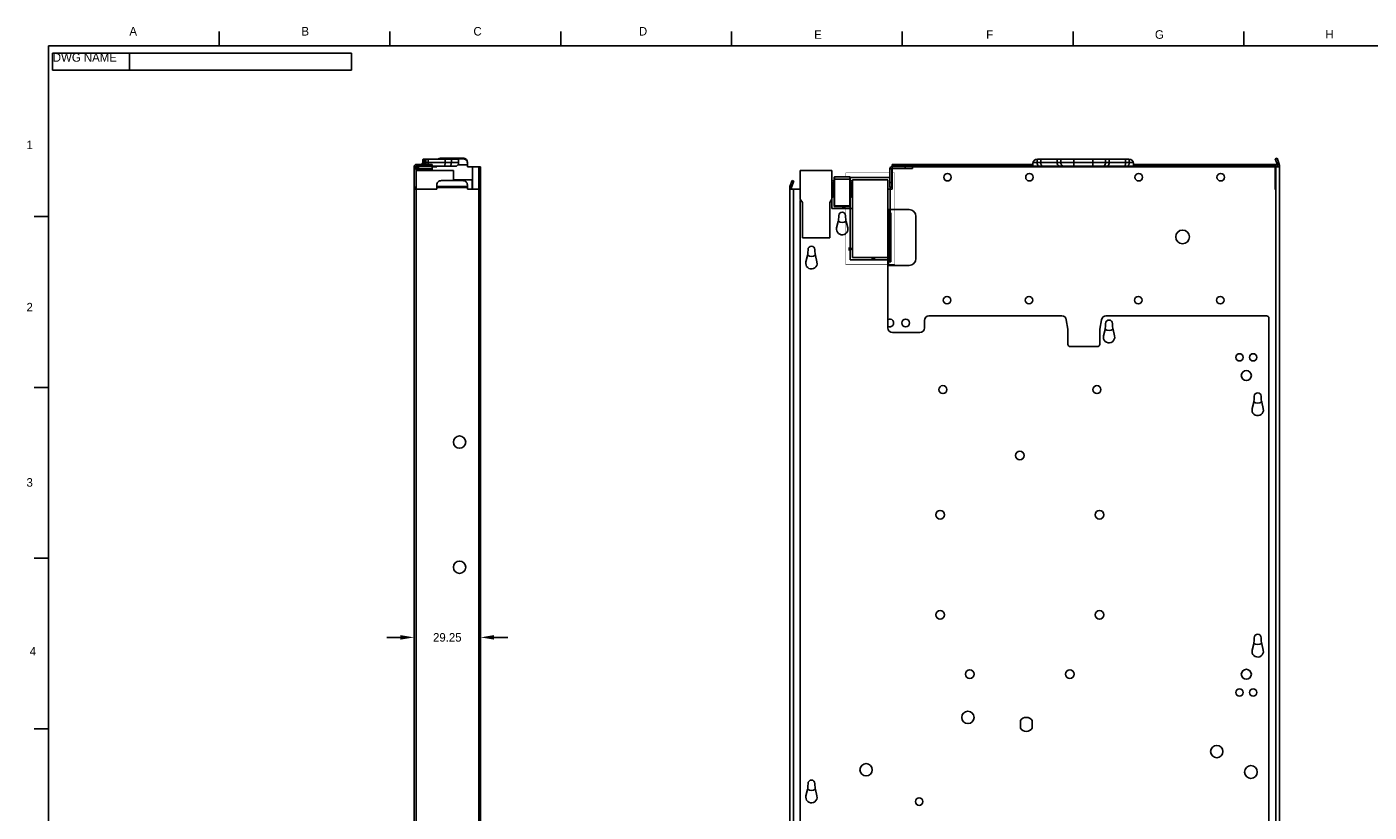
# Model space of a CAD drawing. Header units: millimetres. Extents: x 27 to 822, y 22 to 571.
# Tile 3 of 4: x 27 to 499, y 295 to 571. Entities that reach past the tile are written whole.
import ezdxf

# ---------------------------------------------------------------- set-up
doc = ezdxf.new("R2010")
doc.units = ezdxf.units.MM
doc.header["$LTSCALE"] = 46.255
doc.header["$PDMODE"] = 3
doc.header["$PDSIZE"] = 0.3125
doc.layers.get('0').update_dxf_attribs({"linetype": 'CONTINUOUS'})
doc.layers.get('Defpoints').update_dxf_attribs({"linetype": 'CONTINUOUS'})
for name, color, linetype in [('DFAC36MR000_DXF_CONTINUOUS_LINE', 7, 'CONTINUOUS'), ('DFHS03FR014_DXF_CONTINUOUS_LINE', 7, 'CONTINUOUS'), ('OES-SLED-ASSY-NOKIA-RDXF_FORMAT', 7, 'CONTINUOUS'), ('S9N-10123543DXF_CONTINUOUS_LINE', 7, 'CONTINUOUS'), ('S9N-MB-REF_DXF_CONTINUOUS_LINE', 7, 'CONTINUOUS'), ('S9N-MB-TRAY-BASE-1DXF_DIMENSION', 7, 'CONTINUOUS'), ('S9N-MB-TRAY-DXF_CONTINUOUS_LINE', 7, 'CONTINUOUS')]:
    doc.layers.add(name, color=color, linetype=linetype)
doc.styles.add('TEXTSTYLE_2', font='txt')
doc.dimstyles.new('DIMSTYLE_1', dxfattribs={"dimtxt": 3, "dimasz": 4.76, "dimexe": 2, "dimexo": 1, "dimgap": 3, "dimtad": 0, "dimtih": 1, "dimtoh": 1, "dimlfac": 1.25, "dimdsep": 46, "dimtxsty": 'Standard', "dimblk": '_FILLED', "dimblk1": '_FILLED', "dimblk2": '_FILLED', "dimcen": 0.09, "dimadec": 0, "dimazin": 0, "dimtp": 0.01, "dimtm": 0.01, "dimtfac": 1, "dimtofl": 0, "dimtmove": 0, "dimatfit": 3, "dimldrblk": '_FILLED', "dimfxl": 1, "dimtolj": 1, "dimarcsym": 0})

# ---------------------------------------------------------------- blocks, each defined once
blk = doc.blocks.new('_FILLED')
at = {"color": 0, "linetype": 'ByBlock'}
blk.add_solid([(0, 0), (-1, 0.167), (-1, -0.167)], dxfattribs=at)
blk = doc.blocks.new('*D7')
at = {"layer": 'Defpoints', "color": 0}
for p in [(163.44, 513.57), (186.84, 513.57), (186.84, 356.16)]:
    blk.add_point(p, dxfattribs=at)
at = {"layer": 'S9N-MB-TRAY-BASE-1DXF_DIMENSION', "color": 0, "linetype": 'Continuous', "lineweight": -2}
for p, q in [((163.44, 512.57), (163.44, 354.16)), ((186.84, 512.57), (186.84, 354.16)), ((158.68, 356.16), (153.92, 356.16)), ((191.6, 356.16), (196.36, 356.16))]:
    blk.add_line(p, q, dxfattribs=at)
at = {"layer": 'S9N-MB-TRAY-BASE-1DXF_DIMENSION', "color": 0, "lineweight": -2, "xscale": 4.76, "yscale": 4.76, "zscale": 4.76}
blk.add_blockref('_FILLED', (163.44, 356.16), dxfattribs=at)
at = {"layer": 'S9N-MB-TRAY-BASE-1DXF_DIMENSION', "color": 0, "lineweight": -2, "xscale": 4.76, "yscale": 4.76, "zscale": 4.76, "rotation": 180}
blk.add_blockref('_FILLED', (186.84, 356.16), dxfattribs=at)
at = {"layer": 'S9N-MB-TRAY-BASE-1DXF_DIMENSION', "color": 0, "insert": (175.14, 357.66), "char_height": 3, "attachment_point": 2}
blk.add_mtext('\\A1;29.25', dxfattribs=at)
blk = doc.blocks.new('*T14')
at = {"color": 0, "linetype": 'Continuous', "lineweight": -2}
for p, q in [((0, 0), (105, 0)), ((0, 0), (0, -6)), ((27, 0), (27, -6)), ((105, 0), (105, -6)), ((0, -6), (105, -6))]:
    blk.add_line(p, q, dxfattribs=at)
at = {"color": 0, "linetype": 'Continuous', "insert": (0.06, -0.06), "char_height": 3, "width": 26.88, "attachment_point": 1}
blk.add_mtext('DWG NAME', dxfattribs=at)

msp = doc.modelspace()

# ---------------------------------------------------------------- linework, layer by layer
at = {"layer": 'DFAC36MR000_DXF_CONTINUOUS_LINE', "color": 0, "linetype": 'Continuous'}
for p, q in [((183.924, 516.9317), (177.324, 516.9317)), ((183.924, 513.5717), (183.924, 516.9317)), ((330.6716, 517.7317), (316.6716, 517.7317)), ((317.4716, 489.6117), (317.4716, 516.9317)), ((317.4716, 516.9317), (329.9516, 516.9317)), ((329.9516, 516.9317), (329.9516, 489.6117)), ((330.7516, 488.8117), (330.7516, 514.3717)), ((316.6716, 507.5717), (316.6716, 488.8117)), ((316.3602, 492.1066), (316.3602, 493.1167)), ((316.3602, 493.1167), (317.3703, 492.6117)), ((317.3703, 492.6117), (316.3602, 492.1066)), ((316.6716, 488.8117), (330.7516, 488.8117)), ((329.9516, 489.6117), (317.4716, 489.6117)), ((324.409, 489.3157), (324.4018, 489.2791)), ((324.4018, 489.2791), (324.4018, 489.2132)), ((324.4018, 489.2132), (324.409, 489.1766)), ((324.4162, 489.3376), (324.409, 489.3157)), ((324.409, 489.1766), (324.4162, 489.1546)), ((324.4305, 489.3669), (324.4162, 489.3376)), ((324.4162, 489.1546), (324.4305, 489.1254)), ((324.452, 489.3888), (324.4305, 489.3669)), ((324.4305, 489.1254), (324.452, 489.1034)), ((324.4448, 489.3157), (324.4377, 489.2717)), ((324.4377, 489.2717), (324.4377, 489.2205)), ((324.4377, 489.2205), (324.4448, 489.1766)), ((324.4735, 489.3596), (324.4448, 489.3157)), ((324.4448, 489.1766), (324.4735, 489.1327)), ((324.4878, 489.4108), (324.452, 489.3888)), ((324.452, 489.1034), (324.4878, 489.0814)), ((324.495, 489.3742), (324.4735, 489.3596)), ((324.4735, 489.1327), (324.495, 489.118)), ((324.5308, 489.4181), (324.4878, 489.4108)), ((324.4878, 489.0814), (324.5308, 489.0741)), ((324.5308, 489.3815), (324.495, 489.3742)), ((324.495, 489.118), (324.5308, 489.1107)), ((324.5738, 489.4108), (324.5308, 489.4181)), ((324.5667, 489.3742), (324.5308, 489.3815)), ((324.5308, 489.1107), (324.5667, 489.118)), ((324.5308, 489.0741), (324.5738, 489.0814)), ((324.5882, 489.3596), (324.5667, 489.3742)), ((324.5667, 489.118), (324.5882, 489.1327)), ((324.6097, 489.3888), (324.5738, 489.4108)), ((324.5738, 489.0814), (324.6097, 489.1034)), ((324.6168, 489.3157), (324.5882, 489.3596)), ((324.5882, 489.1327), (324.6168, 489.1766)), ((324.6312, 489.3669), (324.6097, 489.3888)), ((324.6097, 489.1034), (324.6312, 489.1254)), ((324.624, 489.2717), (324.6168, 489.3157)), ((324.6168, 489.1766), (324.624, 489.2205)), ((324.624, 489.2205), (324.624, 489.2717)), ((324.6455, 489.3376), (324.6312, 489.3669)), ((324.6312, 489.1254), (324.6455, 489.1546)), ((324.6527, 489.3157), (324.6455, 489.3376)), ((324.6455, 489.1546), (324.6527, 489.1766)), ((324.6598, 489.2791), (324.6527, 489.3157)), ((324.6527, 489.1766), (324.6598, 489.2132)), ((324.6598, 489.2132), (324.6598, 489.2791)), ((324.7172, 489.2717), (324.7172, 489.301)), ((324.7172, 489.301), (324.8318, 489.301)), ((324.8318, 489.2717), (324.7172, 489.2717)), ((324.7172, 489.1839), (324.7172, 489.2132)), ((324.7172, 489.2132), (324.8318, 489.2132)), ((324.8318, 489.1839), (324.7172, 489.1839)), ((324.8318, 489.301), (324.8318, 489.2717)), ((324.8318, 489.2132), (324.8318, 489.1839)), ((324.8892, 489.0741), (324.8892, 489.4181)), ((324.8892, 489.4181), (324.9322, 489.4181)), ((324.9322, 489.0741), (324.8892, 489.0741)), ((324.9322, 489.4181), (324.9322, 489.2571)), ((324.9322, 489.2571), (325.1328, 489.2571)), ((324.9322, 489.2132), (324.9322, 489.0741)), ((325.1328, 489.2132), (324.9322, 489.2132)), ((325.1328, 489.2571), (325.1328, 489.4181)), ((325.1328, 489.4181), (325.1758, 489.4181)), ((325.1328, 489.0741), (325.1328, 489.2132)), ((325.1758, 489.0741), (325.1328, 489.0741)), ((325.1758, 489.4181), (325.1758, 489.0741))]:
    msp.add_line(p, q, dxfattribs=at)
at = {"layer": 'DFAC36MR000_DXF_CONTINUOUS_LINE', "color": 0, "linetype": 'Continuous', "const_width": 0.1282}
for points in [[(315.0716, 517.9717), (315.0716, 519.3317)], [(315.0716, 519.3317), (330.6716, 519.3317)], [(331.3116, 519.3317), (332.3516, 519.3317)], [(332.3516, 519.3317), (332.3516, 487.2117)], [(315.0716, 487.2117), (315.0716, 507.5717)], [(332.3516, 487.2117), (315.0716, 487.2117)]]:
    msp.add_lwpolyline(points, dxfattribs=at)
at = {"layer": 'DFHS03FR014_DXF_CONTINUOUS_LINE', "color": 0, "linetype": 'Continuous'}
for p, q in [((310.2716, 516.4917), (311.0716, 516.4917)), ((311.0716, 517.8117), (311.0716, 507.5717)), ((311.2316, 507.7317), (311.2316, 517.9717)), ((311.2316, 517.9717), (316.5116, 517.9717)), ((311.2316, 517.1717), (316.5116, 517.1717)), ((316.5116, 507.7317), (316.5116, 517.9717)), ((316.6716, 507.5717), (316.6716, 517.8117)), ((316.6716, 516.4917), (317.4716, 516.4917)), ((310.2716, 506.7717), (310.2716, 510.1317)), ((317.4716, 506.7717), (310.2716, 506.7717)), ((311.2316, 507.7317), (311.0716, 507.5717)), ((316.6716, 507.5717), (311.0716, 507.5717)), ((316.5116, 507.7317), (311.2316, 507.7317)), ((314.0798, 507.2405), (314.0735, 507.2082)), ((314.0735, 507.2082), (314.0735, 507.15)), ((314.0735, 507.15), (314.0798, 507.1176)), ((314.0862, 507.2599), (314.0798, 507.2405)), ((314.0798, 507.1176), (314.0862, 507.0982)), ((314.0988, 507.2858), (314.0862, 507.2599)), ((314.0862, 507.0982), (314.0988, 507.0724)), ((314.1178, 507.3052), (314.0988, 507.2858)), ((314.0988, 507.0724), (314.1178, 507.0529)), ((314.1115, 507.2405), (314.1052, 507.2017)), ((314.1052, 507.2017), (314.1052, 507.1564)), ((314.1052, 507.1564), (314.1115, 507.1176)), ((314.1368, 507.2793), (314.1115, 507.2405)), ((314.1115, 507.1176), (314.1368, 507.0788)), ((314.1495, 507.3246), (314.1178, 507.3052)), ((314.1178, 507.0529), (314.1495, 507.0335)), ((314.1558, 507.2923), (314.1368, 507.2793)), ((314.1368, 507.0788), (314.1558, 507.0659)), ((314.1875, 507.3311), (314.1495, 507.3246)), ((314.1495, 507.0335), (314.1875, 507.0271)), ((314.1875, 507.2987), (314.1558, 507.2923)), ((314.1558, 507.0659), (314.1875, 507.0594)), ((314.2255, 507.3246), (314.1875, 507.3311)), ((314.2192, 507.2923), (314.1875, 507.2987)), ((314.1875, 507.0594), (314.2192, 507.0659)), ((314.1875, 507.0271), (314.2255, 507.0335)), ((314.2382, 507.2793), (314.2192, 507.2923)), ((314.2192, 507.0659), (314.2382, 507.0788)), ((314.2572, 507.3052), (314.2255, 507.3246)), ((314.2255, 507.0335), (314.2572, 507.0529)), ((314.2635, 507.2405), (314.2382, 507.2793)), ((314.2382, 507.0788), (314.2635, 507.1176)), ((314.2762, 507.2858), (314.2572, 507.3052)), ((314.2572, 507.0529), (314.2762, 507.0724)), ((314.2698, 507.2017), (314.2635, 507.2405)), ((314.2635, 507.1176), (314.2698, 507.1564)), ((314.2698, 507.1564), (314.2698, 507.2017)), ((314.2888, 507.2599), (314.2762, 507.2858)), ((314.2762, 507.0724), (314.2888, 507.0982)), ((314.2952, 507.2405), (314.2888, 507.2599)), ((314.2888, 507.0982), (314.2952, 507.1176)), ((314.3015, 507.2082), (314.2952, 507.2405)), ((314.2952, 507.1176), (314.3015, 507.15)), ((314.3015, 507.15), (314.3015, 507.2082)), ((314.3522, 507.2017), (314.3522, 507.2276)), ((314.3522, 507.2276), (314.4535, 507.2276)), ((314.4535, 507.2017), (314.3522, 507.2017)), ((314.3522, 507.1241), (314.3522, 507.15)), ((314.3522, 507.15), (314.4535, 507.15)), ((314.4535, 507.1241), (314.3522, 507.1241)), ((314.4535, 507.2276), (314.4535, 507.2017)), ((314.4535, 507.15), (314.4535, 507.1241)), ((314.5042, 507.0271), (314.5042, 507.3311)), ((314.5042, 507.3311), (314.5422, 507.3311)), ((314.5422, 507.0271), (314.5042, 507.0271)), ((314.5422, 507.3311), (314.5422, 507.1888)), ((314.5422, 507.1888), (314.7195, 507.1888)), ((314.5422, 507.15), (314.5422, 507.0271)), ((314.7195, 507.15), (314.5422, 507.15)), ((314.7195, 507.1888), (314.7195, 507.3311)), ((314.7195, 507.3311), (314.7575, 507.3311)), ((314.7195, 507.0271), (314.7195, 507.15)), ((314.7575, 507.0271), (314.7195, 507.0271)), ((314.7575, 507.3311), (314.7575, 507.0271)), ((316.5116, 507.7317), (316.6716, 507.5717))]:
    msp.add_line(p, q, dxfattribs=at)
at = {"layer": 'DFHS03FR014_DXF_CONTINUOUS_LINE', "color": 0, "linetype": 'Continuous', "const_width": 0.1282}
for points in [[(311.0716, 517.9717), (311.0716, 517.8117)], [(311.2316, 517.9717), (311.0716, 517.9717)], [(316.6716, 517.9717), (316.5116, 517.9717)], [(316.6716, 517.8117), (316.6716, 517.9717)]]:
    msp.add_lwpolyline(points, dxfattribs=at)
at = {"layer": 'DFHS03FR014_DXF_CONTINUOUS_LINE', "color": 0, "linetype": 'Continuous'}
for centre, start, end in [((311.2316, 517.8117), 90, 180), ((316.5116, 517.8117), 0, 90)]:
    msp.add_arc(centre, 0.16, start, end, dxfattribs=at)
for points, knots in [([(311.2316, 517.1717), (311.2104, 517.1717), (311.1797, 517.1693), (311.141, 517.1605), (311.1051, 517.1484), (311.0716, 517.1267), (311.0716, 517.1054)], [0, 0, 0, 0, 0.34987317, 0.50781745, 0.64777109, 1, 1, 1, 1]), ([(316.5116, 517.1717), (316.5328, 517.1717), (316.5636, 517.1693), (316.6023, 517.1604), (316.6382, 517.1484), (316.6716, 517.1267), (316.6716, 517.1054)], [0, 0, 0, 0, 0.3498761, 0.507823, 0.64777482, 1, 1, 1, 1])]:
    msp.add_open_spline(points, degree=3, knots=knots, dxfattribs=at)
at = {"layer": 'OES-SLED-ASSY-NOKIA-RDXF_FORMAT', "color": 0, "linetype": 'Continuous'}
for p, q in [((95, 564), (95, 569)), ((155, 564), (155, 569)), ((215, 564), (215, 569)), ((275, 564), (275, 569)), ((335, 564), (335, 569)), ((395, 564), (395, 569)), ((455, 564), (455, 569)), ((35, 30), (35, 564)), ((35, 564), (811, 564)), ((35, 504), (30, 504)), ((35, 444), (30, 444)), ((35, 384), (30, 384)), ((35, 324), (30, 324))]:
    msp.add_line(p, q, dxfattribs=at)
at = {"layer": 'S9N-10123543DXF_CONTINUOUS_LINE', "color": 0, "linetype": 'Continuous'}
for p, q in [((164.204, 520.1317), (164.204, 513.5717)), ((177.324, 520.1317), (164.204, 520.1317)), ((177.324, 520.1317), (177.324, 516.6269)), ((299.1516, 520.1317), (299.1516, 510.1317)), ((310.2716, 520.1317), (299.1516, 520.1317)), ((310.2716, 510.1317), (310.2716, 520.1317)), ((299.9116, 508.9317), (299.1516, 510.1317)), ((310.2716, 510.1317), (309.5116, 508.9317)), ((299.9116, 508.9317), (299.9116, 496.5317)), ((309.5116, 508.9317), (309.5116, 496.5317)), ((309.5116, 496.5317), (299.9116, 496.5317))]:
    msp.add_line(p, q, dxfattribs=at)
at = {"layer": 'S9N-MB-REF_DXF_CONTINUOUS_LINE', "color": 0, "linetype": 'Continuous'}
for p, q in [((310.6716, 515.5717), (310.6716, 511.1717)), ((317.0716, 511.1717), (317.0716, 515.5717)), ((299.1516, 509.5717), (299.1516, 216.0517)), ((312.4548, 502.2593), (311.9259, 500.0342)), ((312.6716, 504.3717), (312.6716, 504.1094)), ((315.0716, 504.1094), (315.0716, 504.3717)), ((315.8174, 500.0342), (315.2885, 502.2593)), ((315.8554, 499.3171), (315.8174, 500.0342)), ((301.8716, 492.3717), (301.8716, 492.1094)), ((304.2716, 492.1094), (304.2716, 492.3717)), ((301.6548, 490.2593), (301.1259, 488.0342)), ((305.0174, 488.0342), (304.4885, 490.2593)), ((305.0554, 487.3171), (305.0174, 488.0342)), ((329.9516, 464.8517), (329.9516, 489.6117)), ((342.7516, 464.8517), (342.7516, 467.4917)), ((391.0362, 469.0917), (344.3516, 469.0917)), ((393.1699, 464.4223), (392.6145, 467.7547)), ((404.9688, 467.7547), (404.4134, 464.4223)), ((462.9916, 469.0917), (406.547, 469.0917)), ((463.7916, 216.0517), (463.7916, 468.2917)), ((331.5516, 463.2517), (341.1516, 463.2517)), ((393.1916, 464.1592), (393.1916, 459.0917)), ((404.3916, 459.0917), (404.3916, 464.1592)), ((406.2148, 464.3393), (405.6859, 462.1142)), ((406.4316, 466.4517), (406.4316, 466.1894)), ((408.8316, 466.1894), (408.8316, 466.4517)), ((409.5774, 462.1142), (409.0485, 464.3393)), ((393.9916, 458.2917), (403.5916, 458.2917)), ((409.6154, 461.3971), (409.5774, 462.1142)), ((458.4548, 438.7393), (457.9259, 436.5142)), ((458.6716, 440.8517), (458.6716, 440.5894)), ((461.0716, 440.5894), (461.0716, 440.8517)), ((461.8174, 436.5142), (461.2885, 438.7393)), ((461.8554, 435.7971), (461.8174, 436.5142)), ((458.4548, 353.9393), (457.9259, 351.7142)), ((458.6716, 356.0517), (458.6716, 355.7894)), ((461.0716, 355.7894), (461.0716, 356.0517)), ((461.8174, 351.7142), (461.2885, 353.9393)), ((461.8554, 350.9971), (461.8174, 351.7142)), ((376.4716, 326.9222), (376.4716, 324.2211)), ((380.6316, 324.2211), (380.6316, 326.9222)), ((301.6548, 302.7393), (301.1259, 300.5142)), ((301.8716, 304.8517), (301.8716, 304.5894)), ((304.2716, 304.5894), (304.2716, 304.8517)), ((305.0174, 300.5142), (304.4885, 302.7393)), ((305.0554, 299.7971), (305.0174, 300.5142))]:
    msp.add_line(p, q, dxfattribs=at)
for centre, radius in [((453.4716, 454.5317), 1.28), ((458.2716, 454.5317), 1.28), ((455.8716, 448.1317), 1.76), ((349.2452, 443.2197), 1.4), ((403.3652, 443.2197), 1.4), ((376.2716, 420.0517), 1.52), ((348.2716, 399.2517), 1.52), ((404.2716, 399.2517), 1.52), ((348.2716, 364.0517), 1.52), ((404.2716, 364.0517), 1.52), ((358.6716, 343.2517), 1.52), ((393.8716, 343.2517), 1.52), ((455.8716, 343.1877), 1.76), ((453.4716, 336.7877), 1.28), ((458.2716, 336.7877), 1.28), ((358.0716, 328.0517), 2.16), ((445.4716, 316.0517), 2.16), ((322.2716, 309.6517), 2.16), ((457.4716, 308.8517), 2.24), ((340.9116, 298.4701), 1.32)]:
    msp.add_circle(centre, radius, dxfattribs=at)
for centre, radius, start, end in [((311.4716, 515.5717), 0.8, 120.598893, 180), ((316.2716, 515.5717), 0.8, 0, 59.401107), ((299.9516, 509.5717), 0.8, 150.897068, 180), ((309.8716, 511.1717), 0.8, 300.598893, 360), ((317.8716, 511.1717), 0.8, 180, 239.401107), ((313.8716, 504.3717), 1.2, 0, 180), ((313.8716, 499.5717), 2, 166.628849, 352.687972), ((304.6716, 504.1094), 8, 346.628849, 360), ((323.0716, 504.1094), 8, 180, 193.371151), ((293.8716, 492.1094), 8, 346.628849, 360), ((303.0716, 492.3717), 1.2, 0, 180), ((312.2716, 492.1094), 8, 180, 193.371151), ((303.0716, 487.5717), 2, 166.628849, 352.687972), ((344.3516, 467.4917), 1.6, 90, 180), ((391.0362, 467.4917), 1.6, 9.462322, 90), ((406.547, 467.4917), 1.6, 90, 170.537678), ((407.6316, 466.4517), 1.2, 0, 180), ((462.9916, 468.2917), 0.8, 0, 90), ((331.5516, 464.8517), 1.6, 180, 270), ((341.1516, 464.8517), 1.6, 270, 360), ((391.5916, 464.1592), 1.6, 0, 9.462322), ((405.9916, 464.1592), 1.6, 170.537678, 180), ((398.4316, 466.1894), 8, 346.628849, 360), ((416.8316, 466.1894), 8, 180, 193.371151), ((393.9916, 459.0917), 0.8, 180, 270), ((403.5916, 459.0917), 0.8, 270, 360), ((407.6316, 461.6517), 2, 166.628849, 352.687972), ((450.6716, 440.5894), 8, 346.628849, 360), ((459.8716, 440.8517), 1.2, 0, 180), ((469.0716, 440.5894), 8, 180, 193.371151), ((459.8716, 436.0517), 2, 166.628849, 352.687972), ((450.6716, 355.7894), 8, 346.628849, 360), ((459.8716, 356.0517), 1.2, 0, 180), ((469.0716, 355.7894), 8, 180, 193.371151), ((459.8716, 351.2517), 2, 166.628849, 352.687972), ((378.5516, 325.5717), 2.48, 32.995885, 147.004115), ((378.5516, 325.5717), 2.48, 212.995885, 327.004115), ((293.8716, 304.5894), 8, 346.628849, 360), ((303.0716, 304.8517), 1.2, 0, 180), ((312.2716, 304.5894), 8, 180, 193.371151), ((303.0716, 300.0517), 2, 166.628849, 352.687972)]:
    msp.add_arc(centre, radius, start, end, dxfattribs=at)
at = {"layer": 'S9N-MB-TRAY-DXF_CONTINUOUS_LINE', "color": 0, "linetype": 'Continuous'}
for p, q in [((166.8894, 524.2117), (167.412, 524.2117)), ((167.5717, 524.2117), (179.124, 524.2117)), ((167.5717, 522.9317), (167.5717, 524.2082)), ((168.4063, 522.9317), (168.4063, 524.2117)), ((173.044, 524.328), (173.044, 524.5469)), ((180.604, 524.5469), (173.044, 524.5469)), ((180.604, 524.328), (173.044, 524.328)), ((174.4139, 522.9317), (174.4139, 524.2117)), ((176.5605, 522.9317), (176.5605, 524.2117)), ((179.124, 522.9317), (179.124, 524.2117)), ((180.604, 524.328), (180.604, 524.5469)), ((382.3688, 522.9317), (382.3688, 524.2082)), ((382.4738, 524.2117), (414.6294, 524.2117)), ((383.6374, 522.9317), (383.6374, 524.2117)), ((389.4009, 522.9317), (389.4009, 524.2117)), ((390.6888, 522.9317), (390.6888, 524.2117)), ((395.2164, 521.6517), (395.2164, 524.2117)), ((401.8869, 521.6517), (401.8869, 524.2117)), ((406.4144, 522.9317), (406.4144, 524.2117)), ((407.7024, 522.9317), (407.7024, 524.2117)), ((413.4658, 522.9317), (413.4658, 524.2117)), ((414.7345, 522.9317), (414.7345, 524.2082)), ((466.0494, 524.328), (466.6508, 524.5469)), ((466.822, 522.2053), (466.0494, 524.328)), ((467.4234, 522.4242), (466.6508, 524.5469)), ((163.444, 521.4917), (163.444, 185.0117)), ((163.444, 521.4917), (164.084, 521.4917)), ((163.444, 520.7717), (169.844, 520.7717)), ((164.084, 521.4917), (164.084, 520.7717)), ((164.244, 522.2917), (164.244, 521.6517)), ((164.244, 522.2917), (169.844, 522.2917)), ((164.244, 521.6517), (177.844, 521.6517)), ((164.244, 520.7717), (164.244, 520.1317)), ((165.044, 521.5717), (165.044, 520.7717)), ((165.044, 521.5717), (169.844, 521.5717)), ((166.3982, 522.6117), (167.0833, 522.6117)), ((167.1242, 522.9317), (179.124, 522.9317)), ((168.244, 521.6517), (168.244, 522.2917)), ((169.844, 521.6517), (169.844, 522.2917)), ((169.844, 520.1317), (169.844, 521.5717)), ((169.844, 521.4917), (171.444, 521.4917)), ((171.444, 521.4917), (171.444, 521.6517)), ((182.204, 522.1506), (178.832, 522.1506)), ((182.204, 522.2053), (178.8685, 522.2053)), ((182.204, 521.4917), (182.204, 522.8245)), ((182.204, 521.4917), (183.964, 521.4917)), ((183.964, 521.4917), (183.964, 513.5717)), ((186.8417, 521.4917), (183.964, 521.4917)), ((186.204, 206.68), (186.204, 521.4917)), ((186.844, 206.68), (186.844, 521.4917)), ((330.6716, 514.3717), (330.6716, 520.7717)), ((330.6716, 520.7717), (331.4716, 520.7717)), ((331.3116, 514.3717), (331.3116, 520.7717)), ((331.4716, 521.6517), (331.4716, 522.2917)), ((331.4716, 522.2917), (380.8738, 522.2917)), ((331.4716, 521.6517), (459.4835, 521.6517)), ((331.4716, 521.5717), (331.4716, 513.5717)), ((331.4716, 521.5717), (338.5916, 521.5717)), ((331.4716, 520.9317), (338.5916, 520.9317)), ((333.0716, 521.6517), (333.0716, 522.2917)), ((336.0316, 520.9317), (336.0316, 521.5717)), ((336.1034, 521.6517), (336.1034, 522.2917)), ((338.5916, 520.9317), (338.5916, 521.5717)), ((465.9516, 521.4917), (338.5916, 521.4917)), ((338.6642, 521.6517), (338.6642, 522.2917)), ((341.2391, 521.6517), (341.2391, 522.2917)), ((343.7998, 521.6517), (343.7998, 522.2917)), ((380.8738, 521.6517), (380.8738, 522.6117)), ((380.9062, 522.9317), (416.1971, 522.9317)), ((416.2294, 521.6517), (416.2294, 522.6117)), ((416.2294, 522.2917), (459.4835, 522.2917)), ((450.4351, 522.2917), (450.4351, 521.6517)), ((452.3777, 522.2917), (452.3777, 521.6517)), ((458.3092, 522.2917), (458.3092, 521.6517)), ((459.0862, 522.2917), (459.0862, 521.6517)), ((459.4835, 521.6517), (459.4835, 522.2917)), ((459.4835, 522.2917), (465.9516, 522.2917)), ((459.4835, 521.6517), (465.9516, 521.6517)), ((460.1491, 521.6517), (460.1491, 522.2917)), ((460.4429, 522.2917), (460.4429, 521.6517)), ((460.7116, 522.2917), (460.7116, 521.6517)), ((463.6716, 521.6517), (463.6716, 522.2917)), ((463.9404, 521.6517), (463.9404, 522.2917)), ((464.2341, 522.2917), (464.2341, 521.6517)), ((464.8998, 522.2917), (464.8998, 521.6517)), ((465.9516, 522.2917), (465.9516, 521.4917)), ((465.9516, 521.4917), (465.9516, 513.4917)), ((466.1116, 515.0917), (466.1116, 521.4917)), ((466.1916, 521.4917), (466.1116, 521.4917)), ((466.1916, 521.4917), (466.1916, 201.2312)), ((467.4716, 521.4917), (466.1916, 521.4917)), ((466.5966, 522.8245), (467.198, 523.0434)), ((467.4234, 522.4242), (466.822, 522.2053)), ((466.8316, 522.1506), (466.8316, 521.4917)), ((467.4716, 522.1506), (466.8316, 522.1506)), ((467.4716, 185.0117), (467.4716, 522.1506)), ((164.244, 514.3717), (163.444, 514.3717)), ((164.084, 514.3717), (164.084, 513.5717)), ((171.444, 513.5717), (171.444, 515.1234)), ((171.444, 514.5042), (182.204, 514.5042)), ((171.444, 514.2306), (182.204, 514.2306)), ((173.044, 516.6269), (180.604, 516.6269)), ((182.204, 513.5717), (182.204, 515.1234)), ((295.4716, 185.0117), (295.4716, 514.2306)), ((295.4716, 514.2306), (296.1116, 514.2306)), ((295.5199, 514.5042), (296.2925, 516.6269)), ((295.5199, 514.5042), (296.1213, 514.2853)), ((296.3467, 514.9045), (295.7453, 515.1234)), ((296.1116, 513.5717), (296.1116, 514.2306)), ((296.1213, 514.2853), (296.8939, 516.408)), ((296.8939, 516.408), (296.2925, 516.6269)), ((331.3116, 515.9717), (330.6716, 515.9717)), ((330.6716, 514.3717), (331.4716, 514.3717)), ((466.1116, 516.6917), (466.1916, 516.6917)), ((466.1116, 515.0917), (466.1916, 515.0917)), ((163.444, 513.5717), (171.444, 513.5717)), ((164.244, 513.5717), (164.244, 185.0117)), ((182.204, 513.5717), (186.8417, 513.5717)), ((295.4716, 513.5717), (296.7516, 513.5717)), ((296.7516, 201.2312), (296.7516, 513.5717)), ((296.7516, 513.5717), (299.1516, 513.5717)), ((310.2716, 513.5717), (310.6716, 513.5717)), ((317.0716, 513.5717), (317.4716, 513.5717)), ((329.9516, 513.5717), (331.4716, 513.5717)), ((466.1916, 513.4917), (465.9516, 513.4917)), ((330.1916, 486.8517), (330.1916, 506.4517)), ((337.3916, 506.4517), (330.1916, 506.4517)), ((330.1916, 505.2517), (330.9916, 505.2517)), ((330.3516, 488.0517), (330.3516, 505.2517)), ((330.9916, 505.2517), (330.9916, 488.0517)), ((330.3516, 502.8517), (330.9916, 502.8517)), ((339.7916, 489.2517), (339.7916, 504.0517)), ((330.1916, 488.0517), (330.9916, 488.0517)), ((330.1916, 486.8517), (337.3916, 486.8517)), ((330.3516, 490.4517), (330.9916, 490.4517))]:
    msp.add_line(p, q, dxfattribs=at)
for centre, radius in [((350.8636, 517.8117), 1.32), ((379.6636, 517.8117), 1.32), ((418.0636, 517.8117), 1.32), ((446.8636, 517.8117), 1.32), ((433.4716, 496.8517), 2.4), ((350.7116, 474.6117), 1.32), ((379.5116, 474.6117), 1.32), ((417.9116, 474.6117), 1.32), ((446.7116, 474.6117), 1.32), ((336.1836, 466.6117), 1.36), ((179.444, 424.7717), 2.16), ((179.444, 380.7717), 2.16)]:
    msp.add_circle(centre, radius, dxfattribs=at)
for centre, radius, start, end in [((173.0228, 522.9118), 1.6315, 111.242971, 126.010963), ((382.4738, 522.6117), 1.6, 90, 180), ((414.6294, 522.6117), 1.6, 0, 90), ((164.244, 521.4917), 0.8, 90, 180), ((164.244, 521.4917), 0.16, 90, 180), ((165.044, 520.6917), 0.8, 90, 174.160142), ((165.844, 522.9317), 0.64, 270, 360), ((165.844, 522.9317), 1.28, 331.355732, 345.522488), ((165.8267, 522.9346), 1.2975, 345.586098, 359.868695), ((166.052, 522.9335), 1.5197, 343.810959, 359.929899), ((177.844, 522.9317), 1.28, 270, 360), ((331.4716, 520.7717), 0.8, 90, 180), ((331.4716, 520.7717), 0.16, 90, 180), ((392.0419, 522.8856), 1.3444, 203.12766, 206.218022), ((405.0614, 522.8856), 1.3444, 333.781978, 336.87234), ((465.9516, 521.4917), 0.8, 0, 90), ((465.9516, 521.4917), 0.16, 0, 90), ((466.6716, 522.1506), 0.16, 0, 20), ((466.6716, 522.1506), 0.8, 0, 20), ((296.2716, 514.2306), 0.8, 160, 180), ((296.2716, 514.2306), 0.16, 160, 180), ((337.3916, 504.0517), 2.4, 0, 90), ((313.8716, 504.3717), 2.44, 234.82877, 305.17123), ((303.0716, 492.3717), 2.44, 234.82877, 305.17123), ((337.3916, 489.2517), 2.4, 270, 360), ((330.5836, 466.6117), 1.36, 241.865965, 118.134035), ((407.6316, 466.4517), 2.44, 234.82877, 305.17123), ((459.8716, 440.8517), 2.44, 234.82877, 305.17123), ((459.8716, 356.0517), 2.44, 234.82877, 305.17123), ((303.0716, 304.8517), 2.44, 234.82877, 305.17123)]:
    msp.add_arc(centre, radius, start, end, dxfattribs=at)
msp.add_ellipse((167.6408, 522.6117), major_axis=(0, 1.6), ratio=0.65789474, start_param=0, end_param=0.0656992, dxfattribs=at)
for points, knots in [([(166.4841, 522.9317), (166.4845, 523.1054), (166.4862, 523.421), (166.5144, 523.8232), (166.6221, 524.1457), (166.8101, 524.2117), (166.8894, 524.2117)], [0, 0, 0, 0, 0.35527308, 0.64109589, 0.83781954, 1, 1, 1, 1]), ([(167.1872, 523.847), (167.1794, 523.8178), (167.1506, 523.6856), (167.1397, 523.5503), (167.1341, 523.4455)], [0, 0, 0, 0, 0.22368796, 1, 1, 1, 1]), ([(167.3217, 524.1021), (167.306, 524.0869), (167.2427, 524.0129), (167.2066, 523.9195), (167.1872, 523.847)], [0, 0, 0, 0, 0.22572769, 1, 1, 1, 1]), ([(181.2163, 524.4325), (181.3125, 524.3951), (181.673, 524.2158), (181.9619, 523.8921), (182.0822, 523.6188)], [0, 0, 0, 0, 0.2569313, 1, 1, 1, 1]), ([(182.204, 522.8245), (182.204, 523.0206), (182.1192, 523.4204), (181.8807, 523.751), (181.7354, 523.8877)], [0, 0, 0, 0, 0.49561935, 1, 1, 1, 1]), ([(167.1341, 523.4455), (167.132, 523.405), (167.1251, 523.2338), (167.1245, 523.0624), (167.1242, 522.9317)], [0, 0, 0, 0, 0.23675076, 1, 1, 1, 1]), ([(173.7554, 521.6517), (173.7989, 521.6517), (174.0066, 521.6958), (174.1481, 521.8838), (174.2223, 522.0288)], [0, 0, 0, 0, 0.21097136, 1, 1, 1, 1]), ([(174.3257, 522.2917), (174.3404, 522.3414), (174.3926, 522.5509), (174.4139, 522.7677), (174.4139, 522.9317)], [0, 0, 0, 0, 0.2402549, 1, 1, 1, 1]), ([(175.902, 521.6517), (175.9455, 521.6517), (176.1531, 521.6958), (176.2947, 521.8838), (176.3689, 522.0288)], [0, 0, 0, 0, 0.21097136, 1, 1, 1, 1]), ([(176.4723, 522.2917), (176.487, 522.3414), (176.5392, 522.5509), (176.5605, 522.7677), (176.5605, 522.9317)], [0, 0, 0, 0, 0.2402549, 1, 1, 1, 1]), ([(382.463, 522.2917), (382.4474, 522.3413), (382.3917, 522.5503), (382.3688, 522.7676), (382.3688, 522.9317)], [0, 0, 0, 0, 0.2408866, 1, 1, 1, 1]), ([(383.0723, 521.6517), (383.0276, 521.6517), (382.8213, 521.6903), (382.6684, 521.8642), (382.588, 522.003)], [0, 0, 0, 0, 0.21775945, 1, 1, 1, 1]), ([(383.7317, 522.2917), (383.716, 522.3413), (383.6604, 522.5503), (383.6374, 522.7676), (383.6374, 522.9317)], [0, 0, 0, 0, 0.2408866, 1, 1, 1, 1]), ([(384.3409, 521.6517), (384.2963, 521.6517), (384.09, 521.6903), (383.9371, 521.8642), (383.8566, 522.003)], [0, 0, 0, 0, 0.21775945, 1, 1, 1, 1]), ([(390.4985, 521.6517), (390.3068, 521.6517), (389.9028, 521.7829), (389.6389, 522.1071), (389.5479, 522.2917)], [0, 0, 0, 0, 0.48229675, 1, 1, 1, 1]), ([(391.2376, 521.8232), (391.1101, 521.9086), (390.9621, 522.0637), (390.8595, 522.2437), (390.8359, 522.2917)], [0, 0, 0, 0, 0.74145223, 1, 1, 1, 1]), ([(405.8656, 521.8232), (405.9932, 521.9086), (406.1412, 522.0637), (406.2437, 522.2437), (406.2674, 522.2917)], [0, 0, 0, 0, 0.74145223, 1, 1, 1, 1]), ([(406.6048, 521.6517), (406.7965, 521.6517), (407.2005, 521.7829), (407.4644, 522.1071), (407.5553, 522.2917)], [0, 0, 0, 0, 0.48229675, 1, 1, 1, 1]), ([(412.7623, 521.6517), (412.807, 521.6517), (413.0133, 521.6903), (413.1662, 521.8642), (413.2466, 522.003)], [0, 0, 0, 0, 0.21775945, 1, 1, 1, 1]), ([(413.3716, 522.2917), (413.3873, 522.3413), (413.4429, 522.5503), (413.4658, 522.7676), (413.4658, 522.9317)], [0, 0, 0, 0, 0.2408866, 1, 1, 1, 1]), ([(414.031, 521.6517), (414.0757, 521.6517), (414.282, 521.6903), (414.4349, 521.8642), (414.5153, 522.003)], [0, 0, 0, 0, 0.21775945, 1, 1, 1, 1]), ([(414.6402, 522.2917), (414.6559, 522.3413), (414.7115, 522.5503), (414.7345, 522.7676), (414.7345, 522.9317)], [0, 0, 0, 0, 0.2408866, 1, 1, 1, 1]), ([(173.044, 516.6269), (172.6393, 516.6269), (171.8097, 516.329), (171.444, 515.5107), (171.444, 515.1234)], [0, 0, 0, 0, 0.51098709, 1, 1, 1, 1]), ([(182.204, 515.1234), (182.204, 515.5107), (181.8382, 516.329), (181.0087, 516.6269), (180.604, 516.6269)], [0, 0, 0, 0, 0.48901291, 1, 1, 1, 1])]:
    msp.add_open_spline(points, degree=3, knots=knots, dxfattribs=at)
for points in [[(167.5717, 524.2082), (167.4816, 524.1992), (167.3868, 524.165), (167.3217, 524.1021)], [(172.4317, 524.4325), (172.6252, 524.5077), (172.8364, 524.5469), (173.044, 524.5469)], [(173.044, 524.328), (172.8364, 524.328), (172.6252, 524.2888), (172.4317, 524.2136)], [(180.604, 524.5469), (180.8116, 524.5469), (181.0227, 524.5077), (181.2163, 524.4325)], [(181.2163, 524.2136), (181.0227, 524.2888), (180.8116, 524.328), (180.604, 524.328)], [(181.7354, 523.8877), (181.5865, 524.0276), (181.4067, 524.1396), (181.2163, 524.2136)], [(182.0822, 523.6188), (182.1612, 523.4394), (182.204, 523.2395), (182.204, 523.0434)], [(166.3982, 522.6117), (166.4535, 522.7073), (166.4839, 522.8212), (166.4841, 522.9317)], [(167.4298, 522.2946), (167.4628, 522.3638), (167.49, 522.4361), (167.5114, 522.5098)], [(168.263, 522.2917), (168.3576, 522.4887), (168.4063, 522.7131), (168.4063, 522.9317)], [(174.2223, 522.0288), (174.2652, 522.1126), (174.299, 522.2014), (174.3257, 522.2917)], [(176.3689, 522.0288), (176.4118, 522.1126), (176.4456, 522.2014), (176.4723, 522.2917)], [(382.588, 522.003), (382.5355, 522.0938), (382.4946, 522.1917), (382.463, 522.2917)], [(383.8566, 522.003), (383.8041, 522.0938), (383.7633, 522.1917), (383.7317, 522.2917)], [(389.5479, 522.2917), (389.4512, 522.488), (389.4009, 522.7128), (389.4009, 522.9317)], [(390.8056, 522.3575), (390.7289, 522.5371), (390.6888, 522.7364), (390.6888, 522.9317)], [(391.7864, 521.6517), (391.5948, 521.6517), (391.3969, 521.7165), (391.2376, 521.8232)], [(405.3169, 521.6517), (405.5085, 521.6517), (405.7064, 521.7165), (405.8656, 521.8232)], [(406.2977, 522.3575), (406.3744, 522.5371), (406.4144, 522.7364), (406.4144, 522.9317)], [(407.5553, 522.2917), (407.6521, 522.488), (407.7024, 522.7128), (407.7024, 522.9317)], [(413.2466, 522.003), (413.2992, 522.0938), (413.34, 522.1917), (413.3716, 522.2917)], [(414.5153, 522.003), (414.5678, 522.0938), (414.6087, 522.1917), (414.6402, 522.2917)]]:
    msp.add_open_spline(points, degree=3, dxfattribs=at)

# ---------------------------------------------------------------- block references
msp.add_blockref('*T14', (36.4764, 561.4513))

# ---------------------------------------------------------------- texts
at = {"layer": 'OES-SLED-ASSY-NOKIA-RDXF_FORMAT', "color": 0, "linetype": 'Continuous', "char_height": 3, "attachment_point": 1, "line_spacing_factor": 0.9, "style": 'TEXTSTYLE_2'}
for s, insert, width in [('A', (63.4486, 570.5882), 3.857143), ('B', (123.8819, 570.5882), 3.535714), ('C', (184.3152, 570.5882), 3.75), ('D', (242.468, 570.5882), 4.071429), ('E', (304.0415, 569.448), 3.214286), ('F', (364.4748, 569.448), 3.214286), ('G', (423.7679, 569.448), 3.535714), ('H', (483.6546, 569.5515), 3.535714), ('1', (27.2947, 530.6794), 2.571429), ('2', (27.2947, 473.6669), 3.535714), ('3', (27.2947, 412.0933), 3.214286), ('4', (28.4349, 352.8003), 3.535714)]:
    msp.add_mtext(s, dxfattribs=dict(at, insert=insert, width=width))

# ---------------------------------------------------------------- dimensions: what is measured, and where the dimension line sits
at = {"layer": 'S9N-MB-TRAY-BASE-1DXF_DIMENSION', "color": 0, "linetype": 'Continuous'}
dim = msp.add_linear_dim(base=(186.844, 356.1647), p1=(163.444, 513.5717), p2=(186.844, 513.5717), dimstyle='DIMSTYLE_1', dxfattribs=at)
dim.commit()
dim.dimension.update_dxf_attribs({"geometry": '*D7', "text_midpoint": (175.144, 356.1647), "dimtype": 160})

doc.saveas('drawing.dxf')
